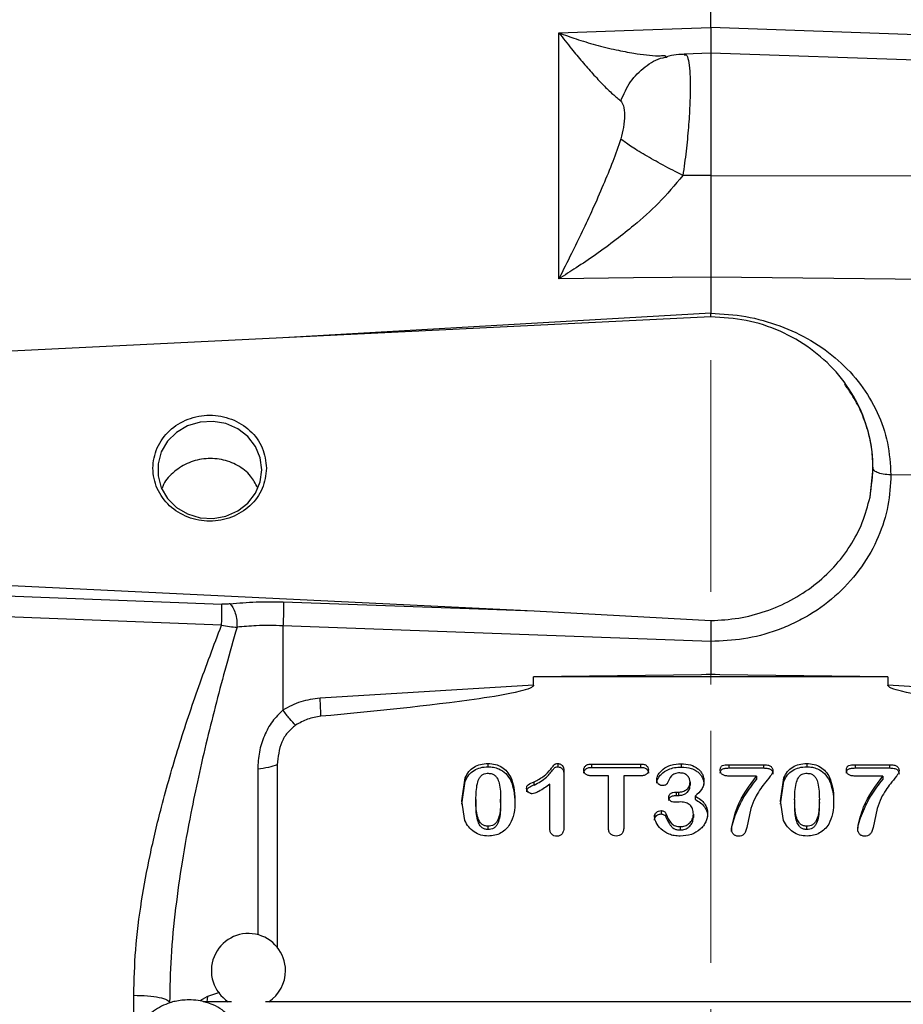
# Model space of a CAD drawing. Header units: inches. Extents: x 0.6 to 16.3, y 0.2 to 11.5.
# Tile 13 of 16: x 10.6 to 12.5, y 6.9 to 9. Entities that reach past the tile are written whole.
import ezdxf

# ---------------------------------------------------------------- set-up
doc = ezdxf.new("R2010")
doc.units = ezdxf.units.IN
doc.header["$MEASUREMENT"] = 0
doc.linetypes.add('CENTERX2', pattern=[0.8, 0.5, -0.1, 0.1, -0.1])
doc.styles.add('SLDTEXTSTYLE0', font='TXT', dxfattribs={"width": 0.75})
doc.dimstyles.new('SLDDIMSTYLE1', dxfattribs={"dimtxt": 0.137795, "dimasz": 0.14, "dimexe": 0, "dimexo": 0.0625, "dimgap": 0.034449, "dimtad": 0, "dimdec": 1, "dimlfac": 1.5, "dimrnd": 1e-09, "dimzin": 12, "dimdsep": 46, "dimtxsty": 'SLDTEXTSTYLE0', "dimblk1": 'CLOSED', "dimblk2": 'CLOSED', "dimsah": 1, "dimcen": 0.09, "dimadec": 0, "dimazin": 3, "dimtfac": 1, "dimtdec": 1, "dimtofl": 0, "dimtmove": 0, "dimatfit": 3, "dimldrblk": 'CLOSED', "dimfxl": 0, "dimfrac": 2, "dimtolj": 1, "dimtzin": 12, "dimarcsym": 0})
doc.dimstyles.new('SLDDIMSTYLE3', dxfattribs={"dimtxt": 0.137795, "dimasz": 0.14, "dimexe": 0, "dimexo": 0.0625, "dimgap": 0.034449, "dimtad": 0, "dimdec": 1, "dimlfac": 1.5, "dimrnd": 1e-09, "dimzin": 12, "dimdsep": 46, "dimtxsty": 'SLDTEXTSTYLE0', "dimblk1": 'CLOSED', "dimblk2": 'CLOSED', "dimsah": 1, "dimcen": 0.09, "dimadec": 0, "dimazin": 3, "dimtfac": 1, "dimtofl": 0, "dimtmove": 0, "dimatfit": 3, "dimldrblk": 'CLOSED', "dimfxl": 0, "dimfrac": 2, "dimtolj": 1, "dimtzin": 12, "dimarcsym": 0})

# ---------------------------------------------------------------- blocks, each defined once
blk = doc.blocks.new('_Closed')
at = {"color": 0, "linetype": 'ByBlock', "lineweight": -2}
for p, q in [((-1, 0.166667), (0, 0)), ((-1, 0.166667), (-1, -0.166667)), ((0, 0), (-1, -0.166667)), ((0, 0), (-1, 0))]:
    blk.add_line(p, q, dxfattribs=at)
blk = doc.blocks.new('_D_7')
at = {"color": 7, "linetype": 'Continuous', "lineweight": 0}
for p, q in [((10.1286, 10.2442), (10.0867, 10.2442)), ((10.0867, 10.2442), (10.0867, 10.0255)), ((10.4341, 10.2442), (10.4761, 10.2442)), ((10.4761, 10.2442), (10.4761, 10.0255)), ((8.2974, 8.7701), (8.2974, 10.0851)), ((8.2974, 10.0457), (9.9658, 10.0457)), ((12.1027, 10.0457), (10.5969, 10.0457)), ((10.0867, 10.0255), (10.1286, 10.0255)), ((10.4761, 10.0255), (10.4341, 10.0255))]:
    blk.add_line(p, q, dxfattribs=at)
at = {"color": 7, "linetype": 'Continuous', "lineweight": 18, "xscale": 0.14, "yscale": 0.14, "rotation": 180.0000000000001}
blk.add_blockref('_Closed', (8.2974, 10.0457), dxfattribs=at)
at = {"color": 7, "linetype": 'Continuous', "lineweight": 18, "xscale": 0.14, "yscale": 0.14}
blk.add_blockref('_Closed', (12.1027, 10.0457), dxfattribs=at)
at = {"color": 7, "linetype": 'Continuous', "lineweight": 18, "char_height": 0.1378, "attachment_point": 1, "style": 'SLDTEXTSTYLE0'}
for s, insert in [('145', (10.1286, 10.2031)), ('5.7', (10.1541, 9.9969))]:
    blk.add_mtext(s, dxfattribs=dict(at, insert=insert))
blk = doc.blocks.new('_D_8')
at = {"color": 7, "linetype": 'Continuous', "lineweight": 0}
for p, q in [((10.7038, 9.8425), (10.6618, 9.8425)), ((10.6618, 9.8425), (10.6618, 9.6237)), ((11.0092, 9.8425), (11.0512, 9.8425)), ((11.0512, 9.8425), (11.0512, 9.6237)), ((9.0574, 8.737), (9.0574, 9.6834)), ((9.0574, 9.644), (10.5409, 9.644)), ((12.1027, 9.644), (11.172, 9.644)), ((10.6618, 9.6237), (10.7038, 9.6237)), ((11.0512, 9.6237), (11.0092, 9.6237))]:
    blk.add_line(p, q, dxfattribs=at)
at = {"color": 7, "linetype": 'Continuous', "lineweight": 18, "xscale": 0.14, "yscale": 0.14, "rotation": 180.0000000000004}
blk.add_blockref('_Closed', (9.0574, 9.644), dxfattribs=at)
at = {"color": 7, "linetype": 'Continuous', "lineweight": 18, "xscale": 0.14, "yscale": 0.14}
blk.add_blockref('_Closed', (12.1027, 9.644), dxfattribs=at)
at = {"color": 7, "linetype": 'Continuous', "lineweight": 18, "char_height": 0.1378, "attachment_point": 1, "style": 'SLDTEXTSTYLE0'}
for s, insert in [('116', (10.7038, 9.8013)), ('4.6', (10.7292, 9.5952))]:
    blk.add_mtext(s, dxfattribs=dict(at, insert=insert))
blk = doc.blocks.new('_D_10')
at = {"color": 7, "linetype": 'Continuous', "lineweight": 0}
for p, q in [((13.7133, 10.2442), (13.6714, 10.2442)), ((13.6714, 10.2442), (13.6714, 10.0255)), ((14.0188, 10.2442), (14.0608, 10.2442)), ((14.0608, 10.2442), (14.0608, 10.0255)), ((15.5265, 7.6087), (15.5265, 10.0851)), ((12.1027, 10.0457), (13.5505, 10.0457)), ((15.5265, 10.0457), (14.1816, 10.0457)), ((13.6714, 10.0255), (13.7133, 10.0255)), ((14.0608, 10.0255), (14.0188, 10.0255))]:
    blk.add_line(p, q, dxfattribs=at)
at = {"color": 7, "linetype": 'Continuous', "lineweight": 18, "xscale": 0.14, "yscale": 0.14, "rotation": 180.0000000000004}
blk.add_blockref('_Closed', (12.1027, 10.0457), dxfattribs=at)
at = {"color": 7, "linetype": 'Continuous', "lineweight": 18, "xscale": 0.14, "yscale": 0.14}
blk.add_blockref('_Closed', (15.5265, 10.0457), dxfattribs=at)
at = {"color": 7, "linetype": 'Continuous', "lineweight": 18, "char_height": 0.1378, "attachment_point": 1, "style": 'SLDTEXTSTYLE0'}
for s, insert in [('130', (13.7133, 10.2031)), ('5.1', (13.7388, 9.9969))]:
    blk.add_mtext(s, dxfattribs=dict(at, insert=insert))

msp = doc.modelspace()

# ---------------------------------------------------------------- linework, layer by layer
at = {"color": 7, "linetype": 'CENTERX2', "lineweight": 18}
msp.add_line((12.1027, 3.7582), (12.1027, 10.1253), dxfattribs=at)
at = {"color": 7, "linetype": 'Continuous', "lineweight": 25}
for p, q in [((12.1027, 8.9754), (12.1027, 9.3328)), ((11.7752, 8.964), (11.9361, 8.9696)), ((11.7752, 8.4336), (11.7752, 8.964)), ((11.9361, 8.9696), (12.1027, 8.9754)), ((13.6124, 8.9224), (12.1027, 8.9754)), ((12.1027, 8.92), (12.0456, 8.918)), ((13.5809, 8.8684), (12.1027, 8.92)), ((12.1027, 8.92), (12.1027, 8.6563)), ((12.006, 8.9129), (12.0037, 8.9141)), ((12.0456, 8.9166), (12.0476, 8.9164)), ((12.1027, 8.6563), (12.0426, 8.6562)), ((12.1027, 8.6563), (13.6124, 8.6546)), ((11.9361, 8.4353), (11.7752, 8.4336)), ((12.1027, 8.4371), (11.9361, 8.4353)), ((12.1027, 8.4371), (12.1027, 8.3594)), ((13.6124, 8.4211), (12.1027, 8.4371)), ((12.1027, 8.3514), (10.2561, 8.2611)), ((12.1028, 8.3514), (12.1028, 8.3594)), ((12.446, 7.9622), (12.4525, 8.0248)), ((12.4525, 8.0248), (12.4525, 8.0249)), ((13.0249, 8.0038), (12.4911, 8.0105)), ((10.2561, 7.7887), (11.7223, 7.717)), ((10.2561, 7.7627), (11.0488, 7.7317)), ((11.1813, 7.7367), (11.7223, 7.717)), ((11.0481, 7.6863), (10.2554, 7.7167)), ((11.7223, 7.717), (12.103, 7.6962)), ((11.1806, 7.6851), (11.1806, 7.5033)), ((12.1027, 7.6515), (11.1806, 7.6851)), ((12.1027, 7.6515), (12.1027, 7.5806)), ((12.1027, 7.5806), (12.0829, 7.5794)), ((12.1027, 7.5797), (12.1027, 7.5806)), ((12.1226, 7.5794), (12.1027, 7.5806)), ((12.0829, 7.5794), (11.7209, 7.5749)), ((11.7209, 7.5572), (11.7209, 7.5749)), ((12.4845, 7.5749), (11.7209, 7.5749)), ((12.1027, 7.5797), (12.0829, 7.5794)), ((12.1226, 7.5794), (12.1027, 7.5797)), ((12.4845, 7.5749), (12.1226, 7.5794)), ((12.4845, 7.5749), (12.4845, 7.5572)), ((11.7209, 7.5572), (11.2605, 7.5289)), ((12.945, 7.5289), (12.4845, 7.5572)), ((11.1679, 7.3855), (11.1679, 6.9898)), ((11.6224, 7.3882), (11.6224, 7.381)), ((11.7731, 7.3879), (11.7731, 7.3808)), ((11.7862, 7.3719), (11.7862, 7.2524)), ((11.8459, 7.387), (11.9515, 7.387)), ((11.8459, 7.387), (11.8459, 7.3798)), ((11.8459, 7.3798), (11.9515, 7.3798)), ((11.9515, 7.387), (11.9515, 7.3798)), ((12.0392, 7.3877), (12.0392, 7.3805)), ((12.1418, 7.3855), (12.2163, 7.3855)), ((12.1418, 7.3855), (12.1418, 7.3784)), ((12.1418, 7.3784), (12.2163, 7.3784)), ((12.2163, 7.3855), (12.2163, 7.3784)), ((12.3095, 7.3882), (12.3095, 7.381)), ((12.4138, 7.3855), (12.4883, 7.3855)), ((12.4138, 7.3855), (12.4138, 7.3784)), ((12.4138, 7.3784), (12.4883, 7.3784)), ((12.4883, 7.3855), (12.4883, 7.3784)), ((11.5659, 7.3073), (11.5733, 7.3574)), ((11.5659, 7.3001), (11.5733, 7.3502)), ((11.5733, 7.3574), (11.5733, 7.3502)), ((11.6718, 7.3578), (11.6718, 7.3506)), ((11.7218, 7.3417), (11.7218, 7.3488)), ((11.8821, 7.3614), (11.8459, 7.3614)), ((11.8821, 7.2502), (11.8821, 7.3614)), ((11.9152, 7.3614), (11.9152, 7.2502)), ((11.9515, 7.3614), (11.9152, 7.3614)), ((12.0581, 7.3482), (12.0581, 7.3411)), ((12.2016, 7.361), (12.1418, 7.361)), ((12.2016, 7.361), (12.2016, 7.3538)), ((12.253, 7.3073), (12.2603, 7.3574)), ((12.253, 7.3001), (12.2603, 7.3502)), ((12.2603, 7.3574), (12.2603, 7.3502)), ((12.3589, 7.3578), (12.3589, 7.3506)), ((12.4737, 7.361), (12.4138, 7.361)), ((12.4737, 7.361), (12.4737, 7.3538)), ((11.7558, 7.2483), (11.7558, 7.3433)), ((12.0284, 7.3264), (12.0329, 7.3264)), ((12.0284, 7.3264), (12.0284, 7.3192)), ((12.0329, 7.3264), (12.0329, 7.3192)), ((11.5726, 7.2654), (11.5659, 7.3073)), ((11.5965, 7.3103), (11.5965, 7.3032)), ((11.6497, 7.304), (11.6497, 7.3112)), ((12.0284, 7.3192), (12.0329, 7.3192)), ((12.0691, 7.3177), (12.0691, 7.3105)), ((12.2597, 7.2654), (12.253, 7.3073)), ((12.2836, 7.3103), (12.2836, 7.3032)), ((12.3368, 7.304), (12.3368, 7.3112)), ((11.9961, 7.2864), (11.9961, 7.2792)), ((12.1892, 7.2912), (12.1806, 7.2502)), ((12.4613, 7.2912), (12.4526, 7.2502)), ((12.0059, 7.2805), (12.0059, 7.2733)), ((12.0652, 7.2791), (12.0652, 7.2719)), ((11.623, 7.2456), (11.623, 7.2527)), ((12.037, 7.2519), (12.037, 7.2447)), ((12.3101, 7.2456), (12.3101, 7.2527)), ((11.0695, 6.8744), (11.0085, 6.8744)), ((13.0629, 6.8744), (11.1426, 6.8744))]:
    msp.add_line(p, q, dxfattribs=at)
at = {"color": 8, "linetype": 'Continuous', "lineweight": 25}
for p, q in [((12.1027, 8.3594), (11.1934, 8.3069)), ((11.1261, 7.3759), (11.1261, 7.0189)), ((10.8589, 6.8488), (10.8589, 6.8883)), ((11.0175, 6.8855), (11.0015, 6.8761)), ((11.0175, 6.8855), (11.0161, 6.8744)), ((11.0436, 6.894), (11.0175, 6.8855))]:
    msp.add_line(p, q, dxfattribs=at)
at = {"color": 7, "linetype": 'Continuous', "lineweight": 25, "flags": 128}
msp.add_lwpolyline([(11.1351, 8.0213), (11.1316, 8.0474), (11.1212, 8.0719), (11.1047, 8.0931), (11.083, 8.1099), (11.0575, 8.1211), (11.0298, 8.126), (11.0017, 8.1244), (10.9749, 8.1163), (10.9511, 8.1022), (10.9318, 8.083), (10.9182, 8.0599), (10.9112, 8.0345), (10.9112, 8.0082), (10.9182, 7.9827), (10.9318, 7.9596), (10.9511, 7.9405), (10.9749, 7.9264), (11.0017, 7.9182), (11.0298, 7.9166), (11.0575, 7.9215), (11.083, 7.9327), (11.1047, 7.9495), (11.1212, 7.9708), (11.1316, 7.9952), (11.1351, 8.0213)], dxfattribs=at)
at = {"color": 7, "linetype": 'Continuous', "lineweight": 25}
for start, end in [(0, 236.8772), (303.1228, 0)]:
    msp.add_arc((11.1061, 6.9414), 0.08, start, end, dxfattribs=at)
for points, knots in [([(11.7752, 8.964), (11.7844, 8.9523), (11.8012, 8.9307), (11.8255, 8.9015), (11.8485, 8.8752), (11.8706, 8.8516), (11.8912, 8.8314), (11.9032, 8.8218), (11.9089, 8.8172)], [0, 0, 0, 0, 0.19341, 0.356578, 0.521448, 0.69211, 0.851366, 1, 1, 1, 1]), ([(12.1027, 8.9754), (12.1027, 8.9653), (12.1027, 8.9452), (12.1027, 8.9269), (12.1027, 8.9179), (12.1027, 8.9185), (12.1027, 8.9186)], [0, 0, 0, 0, 0.30691, 0.613797, 0.920679, 1, 1, 1, 1]), ([(12.0494, 8.9175), (12.0424, 8.9174), (12.0288, 8.9172), (12.0143, 8.914), (12.0072, 8.9124)], [0, 0, 0, 0, 0.5118546, 1, 1, 1, 1]), ([(11.9089, 8.8172), (11.9111, 8.8141), (11.9159, 8.8071), (11.917, 8.7865), (11.9159, 8.762), (11.9111, 8.7434), (11.9089, 8.7349)], [0, 0, 0, 0, 0.227358, 0.500018, 0.772307, 1, 1, 1, 1]), ([(11.9089, 8.7349), (11.9032, 8.7185), (11.8912, 8.6845), (11.8706, 8.6344), (11.8485, 8.5842), (11.8255, 8.5351), (11.8012, 8.4849), (11.7844, 8.4516), (11.7752, 8.4336)], [0, 0, 0, 0, 0.148633, 0.307887, 0.478552, 0.643419, 0.806588, 1, 1, 1, 1]), ([(12.0426, 8.6562), (12.0281, 8.6637), (11.9991, 8.6785), (11.9601, 8.7006), (11.9278, 8.7205), (11.9152, 8.7301), (11.9089, 8.7349)], [0, 0, 0, 0, 0.2500574, 0.5, 0.7499426, 1, 1, 1, 1]), ([(12.0426, 8.6562), (12.0255, 8.6359), (11.993, 8.5972), (11.9428, 8.5527), (11.8971, 8.5161), (11.8554, 8.4857), (11.8141, 8.4578), (11.7877, 8.4413), (11.7752, 8.4336)], [0, 0, 0, 0, 0.224415, 0.426368, 0.565915, 0.724691, 0.870242, 1, 1, 1, 1]), ([(12.1027, 8.6563), (12.1027, 8.6371), (12.1027, 8.5986), (12.1027, 8.5414), (12.1027, 8.4864), (12.1027, 8.4535), (12.1027, 8.4371)], [0, 0, 0, 0, 0.25, 0.499991, 0.749986, 1, 1, 1, 1]), ([(12.1027, 8.3594), (12.1282, 8.3578), (12.179, 8.3545), (12.2524, 8.3337), (12.32, 8.3019), (12.3791, 8.259), (12.4277, 8.2067), (12.4636, 8.1464), (12.4867, 8.0803), (12.4896, 8.0337), (12.4911, 8.0105)], [0, 0, 0, 0, 0.126097, 0.252058, 0.377818, 0.503134, 0.627853, 0.752139, 0.876181, 1, 1, 1, 1]), ([(11.1256, 7.9833), (11.1212, 7.9919), (11.1113, 8.0111), (11.0835, 8.0324), (11.0482, 8.0455), (11.0098, 8.0469), (10.9726, 8.0367), (10.9422, 8.0156), (10.9241, 7.9958), (10.9205, 7.9831), (10.9201, 7.9818)], [0, 0, 0, 0, 0.118213, 0.262222, 0.406685, 0.551088, 0.695118, 0.838954, 0.982887, 1, 1, 1, 1]), ([(12.4911, 8.0105), (12.4898, 7.9883), (12.4872, 7.9428), (12.4656, 7.8753), (12.4298, 7.8107), (12.3794, 7.7532), (12.3275, 7.7144), (12.2818, 7.6899), (12.2351, 7.6706), (12.1753, 7.6544), (12.1265, 7.6524), (12.1027, 7.6515)], [0, 0, 0, 0, 0.116501, 0.239952, 0.368522, 0.49982, 0.631136, 0.695512, 0.759914, 0.883429, 1, 1, 1, 1]), ([(12.4911, 8.0105), (12.4854, 8.0108), (12.474, 8.0115), (12.4613, 8.0153), (12.4539, 8.02), (12.453, 8.0232), (12.4525, 8.0248)], [0, 0, 0, 0, 0.279848, 0.559118, 0.779509, 1, 1, 1, 1]), ([(12.103, 7.6962), (12.1231, 7.6974), (12.1632, 7.6998), (12.2216, 7.7152), (12.2764, 7.739), (12.3261, 7.7712), (12.3693, 7.8108), (12.4045, 7.8567), (12.4315, 7.9075), (12.4411, 7.944), (12.446, 7.9622)], [0, 0, 0, 0, 0.124979, 0.249831, 0.37492, 0.499683, 0.624787, 0.749811, 0.874943, 1, 1, 1, 1]), ([(11.0481, 7.6863), (11.0483, 7.6916), (11.0488, 7.7021), (11.0491, 7.7159), (11.0491, 7.7262), (11.0489, 7.7298), (11.0488, 7.7317)], [0, 0, 0, 0, 0.279846, 0.559282, 0.779604, 1, 1, 1, 1]), ([(11.0665, 7.7323), (11.0637, 7.7321), (11.058, 7.7315), (11.0519, 7.7316), (11.0488, 7.7317)], [0, 0, 0, 0, 0.501706, 1, 1, 1, 1]), ([(11.0665, 7.7323), (11.0849, 7.7341), (11.1218, 7.7378), (11.1614, 7.737), (11.1813, 7.7367)], [0, 0, 0, 0, 0.499968, 1, 1, 1, 1]), ([(11.0665, 7.7323), (11.0687, 7.73), (11.073, 7.7253), (11.0781, 7.7125), (11.0814, 7.6972), (11.0814, 7.6871), (11.0815, 7.6821)], [0, 0, 0, 0, 0.250166, 0.5, 0.749834, 1, 1, 1, 1]), ([(12.103, 7.6962), (12.103, 7.6929), (12.1031, 7.6865), (12.103, 7.6742), (12.1028, 7.6623), (12.1028, 7.655), (12.1027, 7.6515)], [0, 0, 0, 0, 0.278469, 0.537955, 0.77846, 1, 1, 1, 1]), ([(10.8589, 6.8883), (10.8597, 6.9209), (10.8616, 6.9887), (10.8746, 7.0895), (10.8936, 7.1923), (10.9201, 7.3034), (10.9552, 7.4252), (10.9989, 7.5562), (11.0315, 7.6424), (11.0481, 7.6863)], [0, 0, 0, 0, 0.120024, 0.249205, 0.369646, 0.499267, 0.662186, 0.82805, 1, 1, 1, 1]), ([(11.0815, 7.6821), (11.0736, 7.6543), (11.0583, 7.6008), (11.0368, 7.5201), (11.0167, 7.44), (10.9983, 7.3603), (10.9798, 7.2721), (10.9628, 7.1783), (10.9482, 7.0745), (10.9382, 6.9733), (10.9367, 6.9053), (10.9361, 6.8727)], [0, 0, 0, 0, 0.106766, 0.20598, 0.306445, 0.408576, 0.503721, 0.633259, 0.753567, 0.882242, 1, 1, 1, 1]), ([(11.0481, 7.6863), (11.0539, 7.6853), (11.0655, 7.6833), (11.0761, 7.6825), (11.0815, 7.6821)], [0, 0, 0, 0, 0.50124, 1, 1, 1, 1]), ([(11.1806, 7.6851), (11.161, 7.6855), (11.1268, 7.6863), (11.0951, 7.6833), (11.0815, 7.6821)], [0, 0, 0, 0, 0.569736, 1, 1, 1, 1]), ([(11.7209, 7.5572), (11.7209, 7.5569), (11.7208, 7.5564), (11.7203, 7.5553), (11.7181, 7.553), (11.7087, 7.5483), (11.6703, 7.5379), (11.52, 7.5144), (11.3763, 7.5007), (11.2624, 7.4899)], [0, 0, 0, 0, 0.001753, 0.003662, 0.008308, 0.022226, 0.071773, 0.264734, 1, 1, 1, 1]), ([(12.943, 7.4899), (12.8292, 7.5007), (12.6855, 7.5144), (12.5352, 7.5379), (12.4968, 7.5483), (12.4873, 7.553), (12.4852, 7.5553), (12.4846, 7.5564), (12.4846, 7.5569), (12.4845, 7.5572)], [0, 0, 0, 0, 0.735265, 0.928226, 0.977772, 0.991689, 0.996336, 0.998246, 1, 1, 1, 1]), ([(11.2605, 7.5289), (11.2463, 7.5271), (11.2179, 7.5236), (11.193, 7.51), (11.1806, 7.5033)], [0, 0, 0, 0, 0.5000238, 1, 1, 1, 1]), ([(11.1806, 7.5033), (11.1725, 7.4954), (11.1559, 7.4792), (11.1393, 7.4476), (11.1281, 7.4126), (11.1268, 7.3882), (11.1261, 7.3759)], [0, 0, 0, 0, 0.231235, 0.47735, 0.734702, 1, 1, 1, 1]), ([(11.2077, 7.4708), (11.2037, 7.4748), (11.1956, 7.483), (11.1856, 7.4965), (11.1806, 7.5033)], [0, 0, 0, 0, 0.499884, 1, 1, 1, 1]), ([(11.2624, 7.4899), (11.2526, 7.4884), (11.2331, 7.4853), (11.2162, 7.4756), (11.2077, 7.4708)], [0, 0, 0, 0, 0.50001, 1, 1, 1, 1]), ([(11.2077, 7.4708), (11.2016, 7.4656), (11.1892, 7.4553), (11.1726, 7.4265), (11.1698, 7.4021), (11.1679, 7.3855)], [0, 0, 0, 0, 0.240065, 0.482608, 1, 1, 1, 1]), ([(11.5733, 7.3574), (11.5757, 7.362), (11.5803, 7.3709), (11.5919, 7.3809), (11.6063, 7.3872), (11.6169, 7.3878), (11.6224, 7.3882)], [0, 0, 0, 0, 0.259667, 0.499925, 0.740143, 1, 1, 1, 1]), ([(11.5733, 7.3502), (11.5757, 7.3548), (11.5803, 7.3637), (11.592, 7.3738), (11.6063, 7.38), (11.6169, 7.3807), (11.6224, 7.381)], [0, 0, 0, 0, 0.259872, 0.500088, 0.740313, 1, 1, 1, 1]), ([(11.6224, 7.3882), (11.6278, 7.3878), (11.6382, 7.3872), (11.6525, 7.381), (11.6642, 7.371), (11.6692, 7.3623), (11.6718, 7.3578)], [0, 0, 0, 0, 0.25669, 0.497206, 0.736933, 1, 1, 1, 1]), ([(11.6224, 7.381), (11.6265, 7.3808), (11.6344, 7.3804), (11.648, 7.3763), (11.6622, 7.3669), (11.6685, 7.3562), (11.6718, 7.3506)], [0, 0, 0, 0, 0.195859, 0.379189, 0.675791, 1, 1, 1, 1]), ([(11.7218, 7.3488), (11.7294, 7.3525), (11.7434, 7.3594), (11.7554, 7.3729), (11.7622, 7.3816), (11.7651, 7.3854), (11.7671, 7.387), (11.7696, 7.3878), (11.7716, 7.3879), (11.7731, 7.3879)], [0, 0, 0, 0, 0.375049, 0.689225, 0.817867, 0.887755, 0.909013, 0.934027, 1, 1, 1, 1]), ([(11.7218, 7.3417), (11.7314, 7.3467), (11.748, 7.3554), (11.7596, 7.371), (11.7653, 7.3783), (11.7671, 7.3798), (11.7695, 7.3806), (11.7717, 7.3807), (11.7731, 7.3808)], [0, 0, 0, 0, 0.476188, 0.830857, 0.88667, 0.904885, 0.935045, 1, 1, 1, 1]), ([(11.7731, 7.3879), (11.7741, 7.3879), (11.7759, 7.3878), (11.7785, 7.387), (11.7808, 7.3856), (11.7835, 7.383), (11.7858, 7.3783), (11.7861, 7.3741), (11.7862, 7.3719)], [0, 0, 0, 0, 0.1172728, 0.2274745, 0.3368092, 0.4516216, 0.7016876, 1, 1, 1, 1]), ([(11.7731, 7.3808), (11.7748, 7.3806), (11.7773, 7.3804), (11.7802, 7.3789), (11.7822, 7.3772), (11.7839, 7.3749), (11.7858, 7.3707), (11.7861, 7.3672), (11.7862, 7.3647)], [0, 0, 0, 0, 0.204604, 0.302397, 0.403001, 0.535327, 0.675388, 1, 1, 1, 1]), ([(11.8291, 7.3742), (11.8292, 7.3751), (11.8293, 7.3769), (11.8301, 7.3795), (11.8315, 7.3817), (11.8334, 7.3836), (11.8359, 7.3852), (11.84, 7.3867), (11.8435, 7.3868), (11.8459, 7.387)], [0, 0, 0, 0, 0.122969, 0.236851, 0.347078, 0.459609, 0.577415, 0.703877, 1, 1, 1, 1]), ([(11.8291, 7.367), (11.8293, 7.3686), (11.8295, 7.371), (11.831, 7.3739), (11.8327, 7.3758), (11.8351, 7.3776), (11.8395, 7.3795), (11.8433, 7.3797), (11.8459, 7.3798)], [0, 0, 0, 0, 0.2129301, 0.311831, 0.4109209, 0.540223, 0.6774582, 1, 1, 1, 1]), ([(11.8459, 7.3614), (11.8434, 7.3615), (11.8399, 7.3617), (11.8356, 7.3632), (11.8332, 7.3648), (11.8314, 7.3667), (11.8296, 7.3697), (11.8293, 7.3724), (11.8291, 7.3742)], [0, 0, 0, 0, 0.3051934, 0.4323454, 0.5488616, 0.659314, 0.7679547, 1, 1, 1, 1]), ([(11.9515, 7.387), (11.954, 7.3869), (11.9576, 7.3867), (11.9619, 7.3851), (11.9643, 7.3835), (11.9661, 7.3816), (11.968, 7.3786), (11.9682, 7.3759), (11.9684, 7.3742)], [0, 0, 0, 0, 0.308148, 0.436091, 0.553143, 0.663822, 0.771947, 1, 1, 1, 1]), ([(11.9515, 7.3798), (11.9544, 7.3797), (11.9584, 7.3795), (11.9629, 7.3774), (11.9657, 7.3751), (11.968, 7.3716), (11.9683, 7.3686), (11.9684, 7.367)], [0, 0, 0, 0, 0.351165, 0.481513, 0.607128, 0.797797, 1, 1, 1, 1]), ([(11.9684, 7.3742), (11.9682, 7.3724), (11.968, 7.3697), (11.9661, 7.3667), (11.9642, 7.3648), (11.9618, 7.3632), (11.9576, 7.3617), (11.954, 7.3615), (11.9515, 7.3614)], [0, 0, 0, 0, 0.230984, 0.339706, 0.450718, 0.567515, 0.694876, 1, 1, 1, 1]), ([(11.9862, 7.3528), (11.9864, 7.3547), (11.9868, 7.3587), (11.9908, 7.367), (12.0001, 7.3772), (12.0176, 7.3861), (12.0316, 7.3871), (12.0392, 7.3877)], [0, 0, 0, 0, 0.085442, 0.181765, 0.408007, 0.680215, 1, 1, 1, 1]), ([(11.9862, 7.3456), (11.9864, 7.3473), (11.9867, 7.3509), (11.9896, 7.3576), (11.9968, 7.367), (12.0093, 7.3752), (12.0247, 7.3798), (12.0343, 7.3803), (12.0392, 7.3805)], [0, 0, 0, 0, 0.076892, 0.162008, 0.322265, 0.595575, 0.79161, 1, 1, 1, 1]), ([(12.0392, 7.3877), (12.046, 7.3872), (12.0587, 7.3864), (12.0726, 7.3792), (12.0807, 7.3716), (12.0849, 7.365), (12.0875, 7.3577), (12.0878, 7.3526), (12.088, 7.35)], [0, 0, 0, 0, 0.284241, 0.535843, 0.653931, 0.768423, 0.882512, 1, 1, 1, 1]), ([(12.0392, 7.3805), (12.0466, 7.38), (12.0579, 7.3792), (12.0705, 7.3731), (12.0778, 7.3675), (12.0832, 7.361), (12.0872, 7.3527), (12.0877, 7.3462), (12.088, 7.3429)], [0, 0, 0, 0, 0.3076971, 0.4779185, 0.59334, 0.7038657, 0.8495747, 1, 1, 1, 1]), ([(12.1232, 7.3742), (12.1232, 7.3753), (12.1233, 7.3773), (12.1242, 7.38), (12.1258, 7.3822), (12.129, 7.3841), (12.1345, 7.3853), (12.1392, 7.3854), (12.1418, 7.3855)], [0, 0, 0, 0, 0.136118, 0.251353, 0.353976, 0.455393, 0.693594, 1, 1, 1, 1]), ([(12.1232, 7.367), (12.1232, 7.368), (12.1233, 7.3699), (12.1241, 7.3725), (12.1254, 7.3746), (12.1286, 7.3768), (12.1343, 7.3781), (12.1391, 7.3783), (12.1418, 7.3784)], [0, 0, 0, 0, 0.128297, 0.237684, 0.334651, 0.428312, 0.689477, 1, 1, 1, 1]), ([(12.1418, 7.361), (12.139, 7.3611), (12.1342, 7.3613), (12.1286, 7.3634), (12.1257, 7.366), (12.1242, 7.3683), (12.1233, 7.3711), (12.1232, 7.3731), (12.1232, 7.3742)], [0, 0, 0, 0, 0.307521, 0.546409, 0.652103, 0.758325, 0.872315, 1, 1, 1, 1]), ([(12.2366, 7.372), (12.2365, 7.3712), (12.2362, 7.3689), (12.2342, 7.365), (12.2282, 7.3566), (12.2185, 7.3456), (12.2073, 7.3301), (12.197, 7.3125), (12.192, 7.2988), (12.1892, 7.2912)], [0, 0, 0, 0, 0.025665, 0.074526, 0.138278, 0.353372, 0.533757, 0.742244, 1, 1, 1, 1]), ([(12.2163, 7.3855), (12.2193, 7.3854), (12.2247, 7.3853), (12.2309, 7.3833), (12.234, 7.3806), (12.2355, 7.3782), (12.2364, 7.3753), (12.2365, 7.3731), (12.2366, 7.372)], [0, 0, 0, 0, 0.3242241, 0.5604287, 0.6602977, 0.762149, 0.8734482, 1, 1, 1, 1]), ([(12.2163, 7.3784), (12.2195, 7.3783), (12.224, 7.3781), (12.2293, 7.3766), (12.2321, 7.3751), (12.2342, 7.3732), (12.2362, 7.3698), (12.2364, 7.3669), (12.2366, 7.3648)], [0, 0, 0, 0, 0.336245, 0.467233, 0.578597, 0.674157, 0.772382, 1, 1, 1, 1]), ([(12.2603, 7.3574), (12.2627, 7.362), (12.2674, 7.3709), (12.279, 7.3809), (12.2934, 7.3872), (12.304, 7.3878), (12.3095, 7.3882)], [0, 0, 0, 0, 0.2596674, 0.4999246, 0.740143, 1, 1, 1, 1]), ([(12.2603, 7.3502), (12.2628, 7.3548), (12.2674, 7.3637), (12.279, 7.3738), (12.2934, 7.38), (12.304, 7.3807), (12.3095, 7.381)], [0, 0, 0, 0, 0.259872, 0.500088, 0.740313, 1, 1, 1, 1]), ([(12.3095, 7.3882), (12.3149, 7.3878), (12.3253, 7.3872), (12.3396, 7.381), (12.3513, 7.371), (12.3563, 7.3623), (12.3589, 7.3578)], [0, 0, 0, 0, 0.25669, 0.497206, 0.736933, 1, 1, 1, 1]), ([(12.3095, 7.381), (12.3136, 7.3808), (12.3215, 7.3804), (12.3351, 7.3763), (12.3493, 7.3669), (12.3556, 7.3562), (12.3589, 7.3506)], [0, 0, 0, 0, 0.195859, 0.379189, 0.675791, 1, 1, 1, 1]), ([(12.3952, 7.3742), (12.3953, 7.3753), (12.3953, 7.3773), (12.3963, 7.38), (12.3978, 7.3822), (12.4011, 7.3841), (12.4066, 7.3853), (12.4112, 7.3854), (12.4138, 7.3855)], [0, 0, 0, 0, 0.136118, 0.251353, 0.353976, 0.455393, 0.693594, 1, 1, 1, 1]), ([(12.3952, 7.367), (12.3952, 7.368), (12.3953, 7.3699), (12.3961, 7.3725), (12.3975, 7.3746), (12.4006, 7.3768), (12.4063, 7.3781), (12.4112, 7.3783), (12.4138, 7.3784)], [0, 0, 0, 0, 0.128297, 0.237684, 0.334651, 0.428312, 0.689477, 1, 1, 1, 1]), ([(12.4138, 7.361), (12.4111, 7.3611), (12.4062, 7.3613), (12.4007, 7.3634), (12.3977, 7.366), (12.3962, 7.3683), (12.3953, 7.3711), (12.3953, 7.3731), (12.3952, 7.3742)], [0, 0, 0, 0, 0.307521, 0.546409, 0.652103, 0.758325, 0.872315, 1, 1, 1, 1]), ([(12.5086, 7.372), (12.5085, 7.3712), (12.5083, 7.3689), (12.5063, 7.365), (12.5002, 7.3566), (12.4906, 7.3456), (12.4793, 7.3301), (12.469, 7.3125), (12.464, 7.2988), (12.4613, 7.2912)], [0, 0, 0, 0, 0.025665, 0.0745259, 0.1382784, 0.3533723, 0.5337575, 0.7422437, 1, 1, 1, 1]), ([(12.4883, 7.3855), (12.4914, 7.3854), (12.4967, 7.3853), (12.5029, 7.3833), (12.506, 7.3806), (12.5076, 7.3782), (12.5085, 7.3753), (12.5086, 7.3731), (12.5086, 7.372)], [0, 0, 0, 0, 0.324224, 0.560429, 0.660298, 0.762149, 0.873448, 1, 1, 1, 1]), ([(12.4883, 7.3784), (12.4915, 7.3783), (12.496, 7.3781), (12.5013, 7.3766), (12.5042, 7.3751), (12.5062, 7.3732), (12.5082, 7.3698), (12.5084, 7.3669), (12.5086, 7.3648)], [0, 0, 0, 0, 0.336245, 0.467233, 0.578597, 0.674157, 0.772382, 1, 1, 1, 1]), ([(11.5965, 7.3103), (11.5968, 7.3219), (11.5971, 7.3379), (11.6027, 7.3556), (11.6084, 7.3627), (11.6142, 7.366), (11.6193, 7.367), (11.6221, 7.367), (11.6228, 7.3671)], [0, 0, 0, 0, 0.505959, 0.699338, 0.792228, 0.885749, 0.970723, 1, 1, 1, 1]), ([(11.6228, 7.3671), (11.6259, 7.3668), (11.6311, 7.3664), (11.6378, 7.3625), (11.6433, 7.3556), (11.6494, 7.3383), (11.6495, 7.3227), (11.6497, 7.3112)], [0, 0, 0, 0, 0.126491, 0.212155, 0.31637, 0.496287, 1, 1, 1, 1]), ([(11.6718, 7.3578), (11.6743, 7.3509), (11.6799, 7.3352), (11.6802, 7.3185), (11.6803, 7.3091)], [0, 0, 0, 0, 0.435465, 1, 1, 1, 1]), ([(11.6718, 7.3506), (11.6743, 7.3437), (11.6799, 7.328), (11.6802, 7.3113), (11.6803, 7.3019)], [0, 0, 0, 0, 0.435474, 1, 1, 1, 1]), ([(11.7057, 7.3345), (11.7058, 7.336), (11.706, 7.3383), (11.7076, 7.3409), (11.7122, 7.3449), (11.7173, 7.347), (11.7218, 7.3488)], [0, 0, 0, 0, 0.210704, 0.3035899, 0.3954841, 1, 1, 1, 1]), ([(11.9981, 7.3405), (11.9974, 7.3405), (11.9959, 7.3406), (11.993, 7.3416), (11.9904, 7.3433), (11.9883, 7.3456), (11.9866, 7.3486), (11.9864, 7.3511), (11.9862, 7.3528)], [0, 0, 0, 0, 0.1108958, 0.2223427, 0.463804, 0.5922818, 0.7207987, 1, 1, 1, 1]), ([(12.0361, 7.3678), (12.0323, 7.3676), (12.027, 7.3672), (12.021, 7.3642), (12.0142, 7.358), (12.0113, 7.3509), (12.0089, 7.3451)], [0, 0, 0, 0, 0.283743, 0.400474, 0.504922, 1, 1, 1, 1]), ([(12.0329, 7.3264), (12.0362, 7.3266), (12.0426, 7.3271), (12.0497, 7.3309), (12.0541, 7.335), (12.0565, 7.3389), (12.0579, 7.3433), (12.058, 7.3465), (12.0581, 7.3482)], [0, 0, 0, 0, 0.2521132, 0.4935015, 0.6141044, 0.734117, 0.8606988, 1, 1, 1, 1]), ([(12.0581, 7.3482), (12.0578, 7.3508), (12.0573, 7.3558), (12.0532, 7.3613), (12.049, 7.3646), (12.0438, 7.3672), (12.0392, 7.3675), (12.0361, 7.3678)], [0, 0, 0, 0, 0.239152, 0.479096, 0.60367, 0.728369, 1, 1, 1, 1]), ([(12.088, 7.35), (12.0878, 7.3468), (12.0874, 7.3405), (12.0819, 7.3286), (12.0743, 7.3221), (12.0691, 7.3177)], [0, 0, 0, 0, 0.255191, 0.488667, 1, 1, 1, 1]), ([(12.1475, 7.2489), (12.1509, 7.2644), (12.16, 7.3052), (12.1857, 7.3397), (12.2016, 7.361)], [0, 0, 0, 0, 0.380583, 1, 1, 1, 1]), ([(12.1475, 7.2417), (12.1477, 7.2451), (12.1484, 7.2551), (12.1538, 7.2716), (12.1629, 7.2945), (12.1776, 7.3231), (12.193, 7.3428), (12.2016, 7.3538)], [0, 0, 0, 0, 0.082819, 0.240118, 0.411825, 0.67234, 1, 1, 1, 1]), ([(12.2836, 7.3103), (12.2839, 7.3219), (12.2842, 7.3379), (12.2898, 7.3556), (12.2955, 7.3627), (12.3013, 7.366), (12.3064, 7.367), (12.3092, 7.367), (12.3099, 7.3671)], [0, 0, 0, 0, 0.505959, 0.699338, 0.792228, 0.885749, 0.970723, 1, 1, 1, 1]), ([(12.3099, 7.3671), (12.313, 7.3668), (12.3182, 7.3664), (12.3249, 7.3625), (12.3304, 7.3556), (12.3365, 7.3383), (12.3366, 7.3227), (12.3368, 7.3112)], [0, 0, 0, 0, 0.126491, 0.212155, 0.31637, 0.496287, 1, 1, 1, 1]), ([(12.3589, 7.3578), (12.3614, 7.3509), (12.367, 7.3352), (12.3673, 7.3185), (12.3674, 7.3091)], [0, 0, 0, 0, 0.435465, 1, 1, 1, 1]), ([(12.3589, 7.3506), (12.3614, 7.3437), (12.367, 7.328), (12.3673, 7.3113), (12.3674, 7.3019)], [0, 0, 0, 0, 0.435474, 1, 1, 1, 1]), ([(12.4195, 7.2489), (12.423, 7.2644), (12.4321, 7.3052), (12.4578, 7.3397), (12.4737, 7.361)], [0, 0, 0, 0, 0.380583, 1, 1, 1, 1]), ([(12.4195, 7.2417), (12.4198, 7.2451), (12.4205, 7.2551), (12.4258, 7.2716), (12.435, 7.2945), (12.4496, 7.3231), (12.4651, 7.3428), (12.4737, 7.3538)], [0, 0, 0, 0, 0.082819, 0.240118, 0.411825, 0.67234, 1, 1, 1, 1]), ([(11.7218, 7.3417), (11.7182, 7.34), (11.7137, 7.338), (11.7087, 7.3349), (11.7068, 7.3328), (11.7058, 7.3302), (11.7057, 7.3283), (11.7057, 7.3273)], [0, 0, 0, 0, 0.502157, 0.627204, 0.750172, 0.865107, 1, 1, 1, 1]), ([(11.7175, 7.3229), (11.7168, 7.3229), (11.7153, 7.323), (11.7123, 7.324), (11.7091, 7.3262), (11.7062, 7.33), (11.7058, 7.333), (11.7057, 7.3345)], [0, 0, 0, 0, 0.120876, 0.240035, 0.492805, 0.748475, 1, 1, 1, 1]), ([(11.7558, 7.3433), (11.7481, 7.338), (11.7379, 7.3309), (11.7248, 7.3241), (11.7196, 7.3232), (11.7175, 7.3229)], [0, 0, 0, 0, 0.649118, 0.859533, 1, 1, 1, 1]), ([(12.0089, 7.3451), (12.0087, 7.3447), (12.0083, 7.344), (12.007, 7.3428), (12.0048, 7.3415), (12.0017, 7.3407), (11.9994, 7.3405), (11.9981, 7.3405)], [0, 0, 0, 0, 0.10274, 0.207874, 0.439997, 0.703387, 1, 1, 1, 1]), ([(12.0124, 7.3153), (12.0124, 7.3161), (12.0125, 7.3176), (12.0133, 7.3198), (12.0146, 7.3217), (12.0163, 7.3234), (12.0186, 7.3248), (12.0226, 7.3261), (12.026, 7.3263), (12.0284, 7.3264)], [0, 0, 0, 0, 0.1129, 0.219467, 0.32529, 0.436068, 0.554823, 0.68556, 1, 1, 1, 1]), ([(12.0329, 7.3192), (12.0355, 7.3194), (12.0407, 7.3197), (12.0473, 7.3223), (12.0523, 7.3259), (12.0558, 7.3302), (12.0578, 7.3353), (12.058, 7.3391), (12.0581, 7.3411)], [0, 0, 0, 0, 0.203255, 0.396116, 0.548624, 0.689548, 0.836601, 1, 1, 1, 1]), ([(11.623, 7.2527), (11.6205, 7.2529), (11.6159, 7.2532), (11.6099, 7.2563), (11.6046, 7.2617), (11.5978, 7.2765), (11.5967, 7.2938), (11.5966, 7.3073), (11.5965, 7.3103)], [0, 0, 0, 0, 0.100132, 0.183832, 0.267377, 0.415926, 0.867412, 1, 1, 1, 1]), ([(11.6497, 7.3112), (11.6496, 7.2997), (11.6495, 7.2835), (11.6439, 7.2655), (11.6382, 7.2578), (11.6324, 7.254), (11.627, 7.2528), (11.624, 7.2528), (11.623, 7.2527)], [0, 0, 0, 0, 0.486418, 0.687943, 0.783628, 0.880477, 0.962371, 1, 1, 1, 1]), ([(11.6803, 7.3091), (11.6803, 7.2991), (11.6803, 7.2812), (11.673, 7.2646), (11.6698, 7.2572)], [0, 0, 0, 0, 0.555597, 1, 1, 1, 1]), ([(12.0124, 7.3081), (12.0125, 7.3094), (12.0127, 7.3121), (12.0149, 7.3151), (12.0175, 7.317), (12.0218, 7.3189), (12.0256, 7.3191), (12.0284, 7.3192)], [0, 0, 0, 0, 0.191152, 0.374872, 0.498585, 0.627347, 1, 1, 1, 1]), ([(12.0253, 7.3044), (12.0234, 7.3045), (12.0207, 7.3047), (12.0176, 7.306), (12.0157, 7.3072), (12.0142, 7.3088), (12.0127, 7.3114), (12.0125, 7.3137), (12.0124, 7.3153)], [0, 0, 0, 0, 0.282277, 0.405027, 0.52156, 0.634231, 0.748013, 1, 1, 1, 1]), ([(12.0382, 7.3052), (12.0359, 7.3051), (12.0323, 7.305), (12.028, 7.3045), (12.026, 7.3044), (12.0253, 7.3044)], [0, 0, 0, 0, 0.534795, 0.832332, 1, 1, 1, 1]), ([(12.0652, 7.2791), (12.065, 7.2828), (12.0646, 7.2882), (12.0614, 7.2946), (12.0582, 7.2984), (12.0542, 7.3015), (12.0477, 7.3046), (12.0421, 7.305), (12.0382, 7.3052)], [0, 0, 0, 0, 0.269866, 0.390061, 0.506848, 0.622544, 0.739866, 1, 1, 1, 1]), ([(12.0691, 7.3177), (12.0732, 7.3154), (12.0808, 7.3111), (12.0895, 7.3021), (12.095, 7.2917), (12.0956, 7.2842), (12.0959, 7.2804)], [0, 0, 0, 0, 0.279786, 0.527179, 0.760167, 1, 1, 1, 1]), ([(12.0691, 7.3105), (12.0732, 7.3082), (12.0808, 7.3039), (12.0895, 7.2949), (12.095, 7.2845), (12.0956, 7.277), (12.0959, 7.2732)], [0, 0, 0, 0, 0.279783, 0.527175, 0.760164, 1, 1, 1, 1]), ([(12.3101, 7.2527), (12.3076, 7.2529), (12.303, 7.2532), (12.297, 7.2563), (12.2917, 7.2617), (12.2849, 7.2765), (12.2838, 7.2938), (12.2837, 7.3073), (12.2836, 7.3103)], [0, 0, 0, 0, 0.100132, 0.183832, 0.267377, 0.415926, 0.867412, 1, 1, 1, 1]), ([(12.3368, 7.3112), (12.3367, 7.2997), (12.3366, 7.2835), (12.331, 7.2655), (12.3253, 7.2578), (12.3195, 7.254), (12.3141, 7.2528), (12.3111, 7.2528), (12.3101, 7.2527)], [0, 0, 0, 0, 0.486418, 0.687943, 0.783628, 0.880477, 0.962371, 1, 1, 1, 1]), ([(12.3674, 7.3091), (12.3674, 7.2991), (12.3674, 7.2812), (12.3601, 7.2646), (12.3569, 7.2572)], [0, 0, 0, 0, 0.555597, 1, 1, 1, 1]), ([(11.623, 7.2456), (11.6205, 7.2457), (11.6159, 7.2461), (11.6099, 7.2491), (11.6046, 7.2546), (11.5978, 7.2693), (11.5967, 7.2866), (11.5966, 7.3001), (11.5965, 7.3032)], [0, 0, 0, 0, 0.100132, 0.183832, 0.267377, 0.415926, 0.867412, 1, 1, 1, 1]), ([(11.6497, 7.304), (11.6496, 7.2925), (11.6495, 7.2763), (11.6439, 7.2584), (11.6382, 7.2506), (11.6324, 7.2469), (11.627, 7.2457), (11.624, 7.2456), (11.623, 7.2456)], [0, 0, 0, 0, 0.486418, 0.687943, 0.783628, 0.880477, 0.962371, 1, 1, 1, 1]), ([(11.9814, 7.273), (11.9816, 7.2749), (11.9819, 7.2776), (11.9838, 7.2808), (11.9862, 7.2834), (11.9903, 7.2859), (11.9941, 7.2863), (11.9961, 7.2864)], [0, 0, 0, 0, 0.259815, 0.3810869, 0.5035778, 0.744566, 1, 1, 1, 1]), ([(11.9961, 7.2864), (11.9971, 7.2863), (11.9992, 7.2861), (12.0021, 7.2848), (12.0046, 7.283), (12.0055, 7.2813), (12.0059, 7.2805)], [0, 0, 0, 0, 0.2507671, 0.5133196, 0.7665675, 1, 1, 1, 1]), ([(12.3101, 7.2456), (12.3076, 7.2457), (12.303, 7.2461), (12.297, 7.2491), (12.2917, 7.2546), (12.2849, 7.2693), (12.2838, 7.2866), (12.2837, 7.3001), (12.2836, 7.3032)], [0, 0, 0, 0, 0.100132, 0.183832, 0.267377, 0.415926, 0.867412, 1, 1, 1, 1]), ([(12.3368, 7.304), (12.3367, 7.2925), (12.3366, 7.2763), (12.331, 7.2584), (12.3253, 7.2506), (12.3195, 7.2469), (12.3141, 7.2457), (12.3111, 7.2456), (12.3101, 7.2456)], [0, 0, 0, 0, 0.486418, 0.687943, 0.783628, 0.880477, 0.962371, 1, 1, 1, 1]), ([(11.6233, 7.2316), (11.6178, 7.232), (11.607, 7.2329), (11.5923, 7.2401), (11.58, 7.251), (11.5751, 7.2605), (11.5726, 7.2654)], [0, 0, 0, 0, 0.24604, 0.48929, 0.738141, 1, 1, 1, 1]), ([(11.9814, 7.2659), (11.9816, 7.2674), (11.9818, 7.2703), (11.9841, 7.2744), (11.9877, 7.2773), (11.9919, 7.279), (11.9947, 7.2792), (11.9961, 7.2792)], [0, 0, 0, 0, 0.211202, 0.405419, 0.643628, 0.816532, 1, 1, 1, 1]), ([(12.0368, 7.2314), (12.0325, 7.2316), (12.0243, 7.2319), (12.0097, 7.2364), (11.9951, 7.2456), (11.9861, 7.2579), (11.9822, 7.2671), (11.9817, 7.2712), (11.9814, 7.273)], [0, 0, 0, 0, 0.164104, 0.317071, 0.591704, 0.827654, 0.924991, 1, 1, 1, 1]), ([(11.9961, 7.2792), (11.9971, 7.2792), (11.9991, 7.279), (12.0019, 7.2778), (12.0045, 7.276), (12.0054, 7.2742), (12.0059, 7.2733)], [0, 0, 0, 0, 0.2407273, 0.488828, 0.7572086, 1, 1, 1, 1]), ([(12.0059, 7.2805), (12.0092, 7.2727), (12.013, 7.2635), (12.0219, 7.2557), (12.0281, 7.2526), (12.0334, 7.2522), (12.037, 7.2519)], [0, 0, 0, 0, 0.5586865, 0.6637127, 0.7688237, 1, 1, 1, 1]), ([(12.0059, 7.2733), (12.0082, 7.268), (12.0114, 7.2609), (12.0174, 7.2525), (12.0224, 7.248), (12.0294, 7.2451), (12.0344, 7.2449), (12.037, 7.2447)], [0, 0, 0, 0, 0.391866, 0.524525, 0.683001, 0.832951, 1, 1, 1, 1]), ([(12.0959, 7.2804), (12.0957, 7.2772), (12.0953, 7.2709), (12.0921, 7.2618), (12.087, 7.2533), (12.0774, 7.2432), (12.0607, 7.2334), (12.045, 7.2321), (12.0368, 7.2314)], [0, 0, 0, 0, 0.1149628, 0.2305724, 0.3478887, 0.4685149, 0.7211481, 1, 1, 1, 1]), ([(12.037, 7.2519), (12.0405, 7.2523), (12.0476, 7.253), (12.057, 7.2588), (12.0625, 7.2661), (12.0649, 7.2732), (12.0651, 7.2771), (12.0652, 7.2791)], [0, 0, 0, 0, 0.230149, 0.469795, 0.726194, 0.858691, 1, 1, 1, 1]), ([(12.037, 7.2447), (12.0406, 7.2451), (12.0473, 7.2458), (12.0562, 7.2511), (12.0618, 7.2578), (12.0648, 7.2651), (12.0651, 7.2696), (12.0652, 7.2719)], [0, 0, 0, 0, 0.234084, 0.449571, 0.679573, 0.835452, 1, 1, 1, 1]), ([(12.3104, 7.2316), (12.3049, 7.232), (12.2941, 7.2329), (12.2794, 7.2401), (12.2671, 7.251), (12.2622, 7.2605), (12.2597, 7.2654)], [0, 0, 0, 0, 0.24604, 0.48929, 0.738141, 1, 1, 1, 1]), ([(11.6698, 7.2572), (11.6671, 7.2534), (11.6618, 7.246), (11.6505, 7.2378), (11.6374, 7.2325), (11.628, 7.2319), (11.6233, 7.2316)], [0, 0, 0, 0, 0.257881, 0.504694, 0.748934, 1, 1, 1, 1]), ([(11.7709, 7.2314), (11.7688, 7.2315), (11.7657, 7.2318), (11.7621, 7.2337), (11.7598, 7.2356), (11.758, 7.2381), (11.7562, 7.2422), (11.756, 7.2458), (11.7558, 7.2483)], [0, 0, 0, 0, 0.235713, 0.346397, 0.459152, 0.576754, 0.702972, 1, 1, 1, 1]), ([(11.7862, 7.2524), (11.7861, 7.2493), (11.7859, 7.2438), (11.7834, 7.2376), (11.7804, 7.2343), (11.7776, 7.2326), (11.7744, 7.2315), (11.7721, 7.2314), (11.7709, 7.2314)], [0, 0, 0, 0, 0.321288, 0.568011, 0.674165, 0.776813, 0.883233, 1, 1, 1, 1]), ([(11.8988, 7.2314), (11.8965, 7.2316), (11.8931, 7.2319), (11.8892, 7.234), (11.8867, 7.236), (11.8846, 7.2387), (11.8825, 7.2434), (11.8823, 7.2474), (11.8821, 7.2502)], [0, 0, 0, 0, 0.230579, 0.340414, 0.453137, 0.571154, 0.698373, 1, 1, 1, 1]), ([(11.9152, 7.2502), (11.9151, 7.2474), (11.9149, 7.2434), (11.9128, 7.2387), (11.9108, 7.236), (11.9083, 7.2339), (11.9044, 7.2319), (11.9011, 7.2316), (11.8988, 7.2314)], [0, 0, 0, 0, 0.305691, 0.43357, 0.551334, 0.662965, 0.771705, 1, 1, 1, 1]), ([(12.1625, 7.2314), (12.1614, 7.2314), (12.1593, 7.2315), (12.1563, 7.2324), (12.1537, 7.2338), (12.1514, 7.2358), (12.1496, 7.2383), (12.1478, 7.2427), (12.1476, 7.2463), (12.1475, 7.2489)], [0, 0, 0, 0, 0.120455, 0.232575, 0.341779, 0.453911, 0.571929, 0.699382, 1, 1, 1, 1]), ([(12.1806, 7.2502), (12.1798, 7.2472), (12.1785, 7.2419), (12.1751, 7.2362), (12.1716, 7.2336), (12.1679, 7.2318), (12.1647, 7.2315), (12.1625, 7.2314)], [0, 0, 0, 0, 0.336424, 0.57912, 0.680397, 0.781471, 1, 1, 1, 1]), ([(12.3569, 7.2572), (12.3542, 7.2534), (12.3489, 7.246), (12.3375, 7.2378), (12.3245, 7.2325), (12.3151, 7.2319), (12.3104, 7.2316)], [0, 0, 0, 0, 0.257881, 0.504694, 0.748934, 1, 1, 1, 1]), ([(12.4345, 7.2314), (12.4334, 7.2314), (12.4313, 7.2315), (12.4283, 7.2324), (12.4257, 7.2338), (12.4235, 7.2358), (12.4217, 7.2383), (12.4199, 7.2427), (12.4197, 7.2463), (12.4195, 7.2489)], [0, 0, 0, 0, 0.120455, 0.232575, 0.341779, 0.453911, 0.571929, 0.699382, 1, 1, 1, 1]), ([(12.4526, 7.2502), (12.4518, 7.2472), (12.4505, 7.2419), (12.4471, 7.2362), (12.4437, 7.2336), (12.4399, 7.2318), (12.4367, 7.2315), (12.4345, 7.2314)], [0, 0, 0, 0, 0.336424, 0.57912, 0.680397, 0.781471, 1, 1, 1, 1]), ([(10.9774, 6.8785), (10.9676, 6.8779), (10.9538, 6.877), (10.9343, 6.8715), (10.9184, 6.8649), (10.9009, 6.8542), (10.8848, 6.8399), (10.8708, 6.8221), (10.8605, 6.8009), (10.8549, 6.7825), (10.8549, 6.7714), (10.8549, 6.7684)], [0, 0, 0, 0, 0.158525, 0.22198, 0.327428, 0.437392, 0.556025, 0.681098, 0.812217, 0.949548, 1, 1, 1, 1]), ([(11.0569, 6.8503), (11.0544, 6.8525), (11.0464, 6.8596), (11.0319, 6.8669), (11.0146, 6.8734), (10.997, 6.8776), (10.9843, 6.8782), (10.9774, 6.8785)], [0, 0, 0, 0, 0.1166132, 0.3773845, 0.5604519, 0.7601157, 1, 1, 1, 1])]:
    msp.add_open_spline(points, degree=3, knots=knots, dxfattribs=at)
at = {"color": 8, "linetype": 'Continuous', "lineweight": 25}
for points, knots in [([(11.7752, 8.964), (11.7877, 8.9594), (11.8141, 8.9499), (11.8554, 8.9374), (11.8972, 8.927), (11.9427, 8.9188), (11.9789, 8.9136), (11.9991, 8.9148), (12.0037, 8.9151)], [0, 0, 0, 0, 0.155481, 0.329885, 0.520136, 0.687346, 0.929333, 1, 1, 1, 1]), ([(11.9089, 8.8172), (11.9152, 8.8316), (11.9278, 8.8602), (11.9602, 8.8915), (11.9885, 8.9091), (12.0059, 8.9113), (12.009, 8.9117)], [0, 0, 0, 0, 0.3111033, 0.6220638, 0.9330243, 1, 1, 1, 1]), ([(12.0476, 8.9164), (12.0483, 8.9165), (12.0513, 8.9167), (12.0548, 8.9056), (12.0579, 8.883), (12.0588, 8.8497), (12.0578, 8.8083), (12.0548, 8.7606), (12.05, 8.7088), (12.045, 8.6738), (12.0426, 8.6562)], [0, 0, 0, 0, 0.037716, 0.175342, 0.312655, 0.449812, 0.586969, 0.724282, 0.861907, 1, 1, 1, 1]), ([(12.4525, 8.0248), (12.452, 8.0384), (12.4509, 8.0663), (12.4418, 8.1078), (12.4297, 8.141), (12.4172, 8.1663), (12.4064, 8.1846), (12.3975, 8.1979), (12.392, 8.205), (12.3913, 8.206)], [0, 0, 0, 0, 0.208572, 0.426539, 0.653983, 0.753849, 0.862876, 0.981069, 1, 1, 1, 1])]:
    msp.add_open_spline(points, degree=3, knots=knots, dxfattribs=at)
at = {"color": 7, "linetype": 'Continuous', "lineweight": 25}
for points in [[(12.446, 7.9622), (12.4493, 7.9861), (12.456, 8.0338), (12.4444, 8.1057), (12.4174, 8.1735), (12.3749, 8.2341), (12.3193, 8.2847), (12.2532, 8.3224), (12.1799, 8.3468), (12.1284, 8.3499), (12.1027, 8.3514)], [(11.1451, 8.0249), (11.1433, 8.0399), (11.1396, 8.0698), (11.1113, 8.1078), (11.0709, 8.1332), (11.0227, 8.1421), (10.9747, 8.1332), (10.9339, 8.1078), (10.9067, 8.0698), (10.8971, 8.0249), (10.9067, 7.98), (10.9339, 7.942), (10.9747, 7.9166), (11.0227, 7.9077), (11.0709, 7.9166), (11.1113, 7.942), (11.1396, 7.98), (11.1433, 8.0099), (11.1451, 8.0249)], [(11.1813, 7.7367), (11.1814, 7.7342), (11.1817, 7.7294), (11.1817, 7.716), (11.1813, 7.7004), (11.1808, 7.6902), (11.1806, 7.6851)], [(11.2624, 7.4899), (11.2622, 7.4951), (11.2618, 7.5055), (11.2609, 7.5211), (11.2605, 7.5289)], [(11.1679, 7.3855), (11.162, 7.3833), (11.1502, 7.3789), (11.1341, 7.3769), (11.1261, 7.3759)], [(10.8589, 6.8883), (10.8691, 6.888), (10.8895, 6.8874), (10.9149, 6.8838), (10.9326, 6.8787), (10.9349, 6.8747), (10.9361, 6.8727)]]:
    msp.add_open_spline(points, degree=3, dxfattribs=at)

# ---------------------------------------------------------------- dimensions: what is measured, and where the dimension line sits
at = {"color": 7, "linetype": 'Continuous', "lineweight": 18}
for base, p1, dimstyle, picture, middle in [((12.1027, 10.0457), (8.2974, 8.7307), 'SLDDIMSTYLE1', '_D_7', (10.2814, 10.0457)), ((12.1027, 10.0457), (15.5265, 7.5693), 'SLDDIMSTYLE3', '_D_10', (13.8661, 10.0457)), ((12.1027, 9.644), (9.0574, 8.6976), 'SLDDIMSTYLE1', '_D_8', (10.8565, 9.644))]:
    dim = msp.add_linear_dim(base=base, p1=p1, p2=(12.1027, 10.1253), dimstyle=dimstyle, dxfattribs=at)
    dim.commit()
    dim.dimension.update_dxf_attribs({"geometry": picture, "text_midpoint": middle, "dimtype": 160})

doc.saveas('drawing.dxf')
